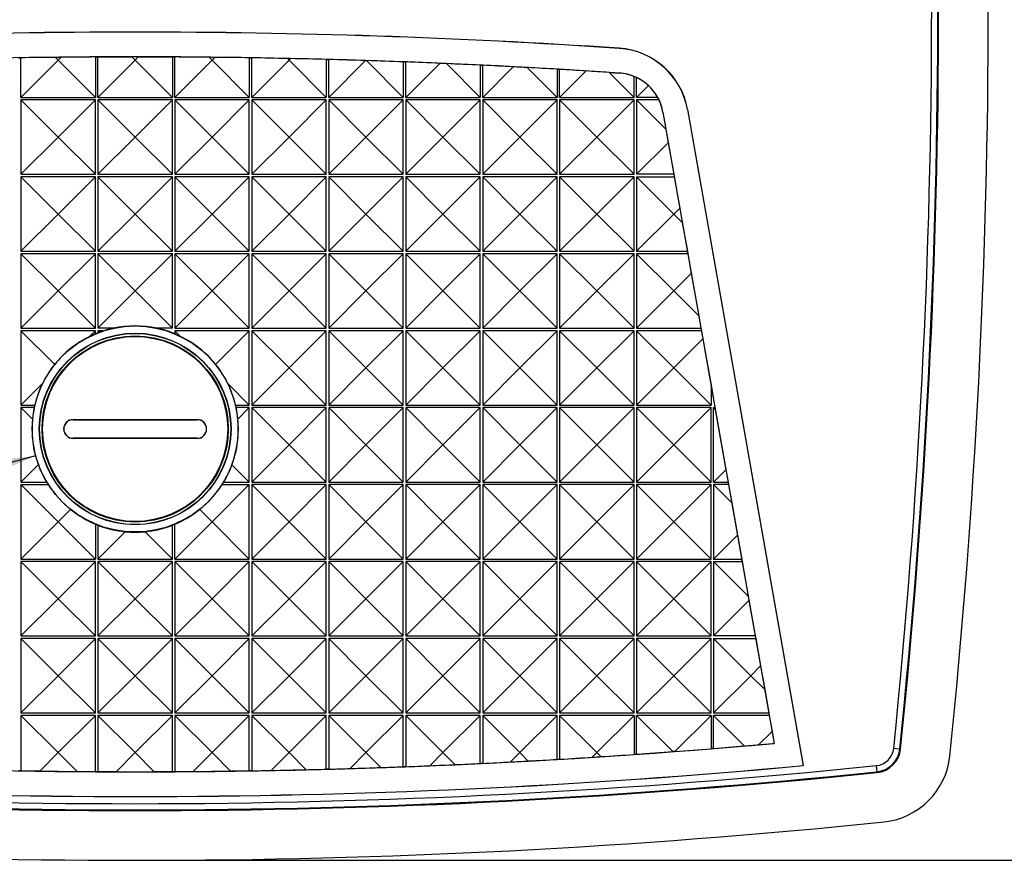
# Model space of a CAD drawing. Header units: millimetres. Extents: x 0 to 419, y 0 to 324.
# Tile 4 of 13: x 87 to 126, y 77 to 111. Entities that reach past the tile are written whole.
import ezdxf

# ---------------------------------------------------------------- set-up
doc = ezdxf.new("R2010")
doc.units = ezdxf.units.MM
doc.header["$LTSCALE"] = 1.5
doc.layers.add('DIMENSIONS', color=140, linetype='Continuous', lineweight=25)
doc.styles.add('SLDTEXTSTYLE0', font='TXT', dxfattribs={"width": 0.7})
doc.dimstyles.new('SLDDIMSTYLE0', dxfattribs={"dimtxt": 3.237012, "dimasz": 4.953, "dimexe": 0, "dimexo": 0.0625, "dimgap": 0.809253, "dimtad": 0, "dimtih": 1, "dimtoh": 1, "dimrnd": 1e-09, "dimzin": 12, "dimdsep": 46, "dimtxsty": 'SLDTEXTSTYLE0', "dimsah": 1, "dimcen": 0.09, "dimadec": 0, "dimazin": 3, "dimtfac": 1, "dimtofl": 0, "dimtmove": 0, "dimatfit": 3, "dimfxl": 0, "dimfrac": 2, "dimtolj": 1, "dimtzin": 12, "dimarcsym": 0})
doc.dimstyles.new('SLDDIMSTYLE1', dxfattribs={"dimtxt": 3.237012, "dimasz": 4.953, "dimexe": 0, "dimexo": 0.0625, "dimgap": 0.809253, "dimtad": 0, "dimtih": 1, "dimtoh": 1, "dimrnd": 1e-09, "dimzin": 12, "dimdsep": 46, "dimtxsty": 'SLDTEXTSTYLE0', "dimsah": 1, "dimcen": 0, "dimadec": 0, "dimazin": 3, "dimtfac": 1, "dimtofl": 0, "dimtmove": 0, "dimatfit": 3, "dimfxl": 0, "dimfrac": 2, "dimtolj": 1, "dimtzin": 12, "dimarcsym": 0})

# ---------------------------------------------------------------- blocks, each defined once
blk = doc.blocks.new('_D')
at = {"layer": 'DIMENSIONS'}
for p, q in [((93.325, 145.882), (145.551, 145.882)), ((140.789, 145.882), (140.789, 117.382)), ((135.979, 111.513), (134.892, 111.513)), ((134.892, 111.513), (134.892, 106.368)), ((145.598, 111.513), (146.685, 111.513)), ((146.685, 111.513), (146.685, 106.368)), ((134.892, 106.368), (135.979, 106.368)), ((146.685, 106.368), (145.598, 106.368)), ((140.789, 77.144), (140.789, 105.643)), ((93.325, 77.144), (145.551, 77.144))]:
    blk.add_line(p, q, dxfattribs=at)
for points in [[(140.789, 145.882), (140.027, 140.929), (141.551, 140.929)], [(140.789, 77.144), (141.551, 82.097), (140.027, 82.097)]]:
    blk.add_solid(points, dxfattribs=at)
at = {"layer": 'DIMENSIONS', "char_height": 3.175, "attachment_point": 1, "style": 'SLDTEXTSTYLE0'}
for s, insert in [('68.7', (135.979, 116.33)), ('2.71', (135.979, 110.461))]:
    blk.add_mtext(s, dxfattribs=dict(at, insert=insert))
blk = doc.blocks.new('_D_2')
at = {"layer": 'DIMENSIONS'}
for p, q in [((87.411, 93.44), (56.174, 85.07)), ((40.768, 85.07), (39.681, 85.07)), ((39.681, 85.07), (39.681, 79.926)), ((50.387, 85.07), (51.474, 85.07)), ((51.474, 85.07), (51.474, 79.926)), ((56.174, 85.07), (52.561, 85.07)), ((39.681, 79.926), (40.768, 79.926)), ((51.474, 79.926), (50.387, 79.926))]:
    blk.add_line(p, q, dxfattribs=at)
blk.add_solid([(87.411, 93.44), (82.429, 92.894), (82.824, 91.422)], dxfattribs=at)
at = {"layer": 'DIMENSIONS', "char_height": 3.175, "attachment_point": 1, "style": 'SLDTEXTSTYLE0'}
for s, insert in [('%%c', (39.671, 89.888)), ('8.3', (44.558, 89.888)), ('0.33', (40.768, 84.018))]:
    blk.add_mtext(s, dxfattribs=dict(at, insert=insert))

msp = doc.modelspace()

# ---------------------------------------------------------------- linework, layer by layer
for p, q in [((86.819, 107.883), (86.819, 109.478)), ((88.207, 109.494), (88.319, 109.383)), ((88.319, 109.383), (88.433, 109.497)), ((89.819, 109.51), (89.819, 107.883)), ((89.919, 109.511), (91.29, 109.512)), ((89.919, 107.883), (89.919, 109.511)), ((91.29, 109.512), (91.419, 109.383)), ((91.419, 109.383), (91.548, 109.512)), ((91.548, 109.512), (92.919, 109.511)), ((92.919, 109.511), (92.919, 107.883)), ((93.019, 107.883), (93.019, 109.51)), ((94.405, 109.497), (94.519, 109.383)), ((94.519, 109.383), (94.63, 109.494)), ((96.019, 109.478), (96.019, 107.883)), ((96.119, 107.883), (96.119, 109.477)), ((110.92, 109.857), (110.92, 109.861)), ((86.819, 107.883), (88.319, 109.383)), ((88.319, 109.383), (89.819, 107.883)), ((89.919, 107.883), (91.419, 109.383)), ((91.419, 109.383), (92.919, 107.883)), ((93.019, 107.883), (94.519, 109.383)), ((94.519, 109.383), (96.019, 107.883)), ((96.119, 107.883), (97.619, 109.383)), ((97.554, 109.447), (97.619, 109.383)), ((97.619, 109.383), (97.68, 109.445)), ((97.619, 109.383), (99.119, 107.883)), ((99.119, 109.413), (99.119, 107.883)), ((99.219, 107.883), (99.219, 109.41)), ((99.219, 107.883), (100.7, 109.364)), ((100.7, 109.364), (100.739, 109.363)), ((100.739, 109.363), (102.219, 107.883)), ((102.219, 109.314), (102.219, 107.883)), ((102.319, 107.883), (102.319, 109.31)), ((102.319, 107.883), (103.689, 109.253)), ((103.96, 109.242), (105.319, 107.883)), ((105.319, 109.182), (105.319, 107.883)), ((105.419, 107.883), (105.419, 109.178)), ((105.419, 107.883), (106.649, 109.114)), ((107.218, 109.083), (108.419, 107.883)), ((108.419, 109.018), (108.419, 107.883)), ((108.519, 107.883), (108.519, 109.012)), ((108.519, 107.883), (109.581, 108.945)), ((110.516, 108.886), (110.932, 108.859)), ((111.519, 107.883), (110.516, 108.886)), ((110.932, 108.861), (110.932, 108.859)), ((111.519, 107.883), (111.519, 108.725)), ((111.619, 107.883), (111.619, 108.681)), ((111.619, 107.883), (112.094, 108.359)), ((86.819, 107.883), (89.819, 107.883)), ((88.319, 106.283), (86.819, 107.783)), ((86.819, 107.783), (86.819, 104.783)), ((89.819, 107.783), (86.819, 107.783)), ((89.819, 107.783), (88.319, 106.283)), ((89.819, 104.783), (89.819, 107.783)), ((89.919, 107.883), (92.919, 107.883)), ((91.419, 106.283), (89.919, 107.783)), ((89.919, 107.783), (89.919, 104.783)), ((92.919, 107.783), (89.919, 107.783)), ((92.919, 107.783), (91.419, 106.283)), ((92.919, 104.783), (92.919, 107.783)), ((93.019, 107.883), (96.019, 107.883)), ((94.519, 106.283), (93.019, 107.783)), ((93.019, 107.783), (93.019, 104.783)), ((96.019, 107.783), (93.019, 107.783)), ((96.019, 107.783), (94.519, 106.283)), ((96.019, 104.783), (96.019, 107.783)), ((96.119, 107.883), (99.119, 107.883)), ((97.619, 106.283), (96.119, 107.783)), ((96.119, 107.783), (96.119, 104.783)), ((99.119, 107.783), (96.119, 107.783)), ((99.119, 107.783), (97.619, 106.283)), ((99.119, 104.783), (99.119, 107.783)), ((99.219, 107.883), (102.219, 107.883)), ((100.719, 106.283), (99.219, 107.783)), ((99.219, 107.783), (99.219, 104.783)), ((102.219, 107.783), (99.219, 107.783)), ((102.219, 107.783), (100.719, 106.283)), ((102.219, 104.783), (102.219, 107.783)), ((102.319, 107.883), (105.319, 107.883)), ((103.819, 106.283), (102.319, 107.783)), ((102.319, 107.783), (102.319, 104.783)), ((105.319, 107.783), (102.319, 107.783)), ((105.319, 107.783), (103.819, 106.283)), ((105.319, 104.783), (105.319, 107.783)), ((105.419, 107.883), (108.419, 107.883)), ((106.919, 106.283), (105.419, 107.783)), ((105.419, 107.783), (105.419, 104.783)), ((108.419, 107.783), (105.419, 107.783)), ((108.419, 107.783), (106.919, 106.283)), ((108.419, 104.783), (108.419, 107.783)), ((108.519, 107.883), (111.519, 107.883)), ((110.019, 106.283), (108.519, 107.783)), ((108.519, 107.783), (108.519, 104.783)), ((111.519, 107.783), (108.519, 107.783)), ((111.519, 107.783), (110.019, 106.283)), ((111.519, 104.783), (111.519, 107.783)), ((112.469, 107.883), (111.619, 107.883)), ((111.619, 107.783), (111.619, 104.783)), ((112.797, 106.605), (111.619, 107.783)), ((112.52, 107.783), (111.619, 107.783)), ((112.679, 107.293), (112.677, 107.292)), ((112.677, 107.292), (112.797, 106.605)), ((112.679, 107.293), (117.165, 81.852)), ((113.674, 107.389), (113.671, 107.388)), ((113.671, 107.388), (118.331, 80.96)), ((113.674, 107.389), (118.335, 80.957)), ((112.797, 106.605), (112.893, 106.057)), ((86.819, 104.783), (88.319, 106.283)), ((89.819, 104.783), (88.319, 106.283)), ((89.919, 104.783), (91.419, 106.283)), ((92.919, 104.783), (91.419, 106.283)), ((93.019, 104.783), (94.519, 106.283)), ((96.019, 104.783), (94.519, 106.283)), ((96.119, 104.783), (97.619, 106.283)), ((99.119, 104.783), (97.619, 106.283)), ((99.219, 104.783), (100.719, 106.283)), ((102.219, 104.783), (100.719, 106.283)), ((102.319, 104.783), (103.819, 106.283)), ((105.319, 104.783), (103.819, 106.283)), ((105.419, 104.783), (106.919, 106.283)), ((108.419, 104.783), (106.919, 106.283)), ((108.519, 104.783), (110.019, 106.283)), ((111.519, 104.783), (110.019, 106.283)), ((112.893, 106.057), (111.619, 104.783)), ((112.893, 106.057), (113.12, 104.783)), ((86.819, 104.783), (89.819, 104.783)), ((89.919, 104.783), (92.919, 104.783)), ((93.019, 104.783), (96.019, 104.783)), ((96.119, 104.783), (99.119, 104.783)), ((99.219, 104.783), (102.219, 104.783)), ((102.319, 104.783), (105.319, 104.783)), ((105.419, 104.783), (108.419, 104.783)), ((108.519, 104.783), (111.519, 104.783)), ((113.12, 104.783), (111.619, 104.783)), ((113.12, 104.783), (113.138, 104.683)), ((88.319, 103.183), (86.819, 104.683)), ((86.819, 104.683), (86.819, 101.683)), ((89.819, 104.683), (86.819, 104.683)), ((89.819, 104.683), (88.319, 103.183)), ((89.819, 101.683), (89.819, 104.683)), ((91.419, 103.183), (89.919, 104.683)), ((89.919, 104.683), (89.919, 101.683)), ((92.919, 104.683), (89.919, 104.683)), ((92.919, 104.683), (91.419, 103.183)), ((92.919, 101.683), (92.919, 104.683)), ((94.519, 103.183), (93.019, 104.683)), ((93.019, 104.683), (93.019, 101.683)), ((96.019, 104.683), (93.019, 104.683)), ((96.019, 104.683), (94.519, 103.183)), ((96.019, 101.683), (96.019, 104.683)), ((97.619, 103.183), (96.119, 104.683)), ((96.119, 104.683), (96.119, 101.683)), ((99.119, 104.683), (96.119, 104.683)), ((99.119, 104.683), (97.619, 103.183)), ((99.119, 101.683), (99.119, 104.683)), ((100.719, 103.183), (99.219, 104.683)), ((99.219, 104.683), (99.219, 101.683)), ((102.219, 104.683), (99.219, 104.683)), ((102.219, 104.683), (100.719, 103.183)), ((102.219, 101.683), (102.219, 104.683)), ((103.819, 103.183), (102.319, 104.683)), ((102.319, 104.683), (102.319, 101.683)), ((105.319, 104.683), (102.319, 104.683)), ((105.319, 104.683), (103.819, 103.183)), ((105.319, 101.683), (105.319, 104.683)), ((106.919, 103.183), (105.419, 104.683)), ((105.419, 104.683), (105.419, 101.683)), ((108.419, 104.683), (105.419, 104.683)), ((108.419, 104.683), (106.919, 103.183)), ((108.419, 101.683), (108.419, 104.683)), ((110.019, 103.183), (108.519, 104.683)), ((108.519, 104.683), (108.519, 101.683)), ((111.519, 104.683), (108.519, 104.683)), ((111.519, 104.683), (110.019, 103.183)), ((111.519, 101.683), (111.519, 104.683)), ((111.619, 104.683), (113.119, 103.183)), ((111.619, 104.683), (113.138, 104.683)), ((111.619, 104.683), (111.619, 101.683)), ((113.138, 104.683), (113.358, 103.422)), ((86.819, 101.683), (88.319, 103.183)), ((89.819, 101.683), (88.319, 103.183)), ((89.919, 101.683), (91.419, 103.183)), ((92.919, 101.683), (91.419, 103.183)), ((93.019, 101.683), (94.519, 103.183)), ((96.019, 101.683), (94.519, 103.183)), ((96.119, 101.683), (97.619, 103.183)), ((99.119, 101.683), (97.619, 103.183)), ((99.219, 101.683), (100.719, 103.183)), ((102.219, 101.683), (100.719, 103.183)), ((102.319, 101.683), (103.819, 103.183)), ((105.319, 101.683), (103.819, 103.183)), ((105.419, 101.683), (106.919, 103.183)), ((108.419, 101.683), (106.919, 103.183)), ((108.519, 101.683), (110.019, 103.183)), ((111.519, 101.683), (110.019, 103.183)), ((111.619, 101.683), (113.119, 103.183)), ((113.358, 103.422), (113.119, 103.183)), ((113.119, 103.183), (113.46, 102.842)), ((113.358, 103.422), (113.46, 102.842)), ((113.46, 102.842), (113.667, 101.683)), ((86.819, 101.683), (89.819, 101.683)), ((88.319, 100.083), (86.819, 101.583)), ((86.819, 101.583), (86.819, 98.583)), ((89.819, 101.583), (86.819, 101.583)), ((89.819, 101.583), (88.319, 100.083)), ((89.819, 98.583), (89.819, 101.583)), ((89.919, 101.683), (92.919, 101.683)), ((89.919, 101.583), (91.419, 100.083)), ((89.919, 101.583), (89.919, 98.583)), ((92.919, 101.583), (89.919, 101.583)), ((92.919, 101.583), (91.419, 100.083)), ((92.919, 98.583), (92.919, 101.583)), ((93.019, 101.683), (96.019, 101.683)), ((94.519, 100.083), (93.019, 101.583)), ((93.019, 101.583), (93.019, 98.583)), ((96.019, 101.583), (93.019, 101.583)), ((96.019, 101.583), (94.519, 100.083)), ((96.019, 98.583), (96.019, 101.583)), ((96.119, 101.683), (99.119, 101.683)), ((97.619, 100.083), (96.119, 101.583)), ((96.119, 101.583), (96.119, 98.583)), ((99.119, 101.583), (96.119, 101.583)), ((99.119, 101.583), (97.619, 100.083)), ((99.119, 98.583), (99.119, 101.583)), ((99.219, 101.683), (102.219, 101.683)), ((100.719, 100.083), (99.219, 101.583)), ((99.219, 101.583), (99.219, 98.583)), ((102.219, 101.583), (99.219, 101.583)), ((102.219, 101.583), (100.719, 100.083)), ((102.219, 98.583), (102.219, 101.583)), ((102.319, 101.683), (105.319, 101.683)), ((103.819, 100.083), (102.319, 101.583)), ((102.319, 101.583), (102.319, 98.583)), ((105.319, 101.583), (102.319, 101.583)), ((105.319, 101.583), (103.819, 100.083)), ((105.319, 98.583), (105.319, 101.583)), ((105.419, 101.683), (108.419, 101.683)), ((106.919, 100.083), (105.419, 101.583)), ((105.419, 101.583), (105.419, 98.583)), ((108.419, 101.583), (105.419, 101.583)), ((108.419, 101.583), (106.919, 100.083)), ((108.419, 98.583), (108.419, 101.583)), ((108.519, 101.683), (111.519, 101.683)), ((110.019, 100.083), (108.519, 101.583)), ((108.519, 101.583), (108.519, 98.583)), ((111.519, 101.583), (108.519, 101.583)), ((111.519, 101.583), (110.019, 100.083)), ((111.519, 98.583), (111.519, 101.583)), ((111.619, 101.683), (113.667, 101.683)), ((111.619, 101.583), (113.119, 100.083)), ((113.684, 101.583), (111.619, 101.583)), ((111.619, 101.583), (111.619, 98.583)), ((113.667, 101.683), (113.684, 101.583)), ((113.684, 101.583), (113.823, 100.787)), ((113.823, 100.787), (113.119, 100.083)), ((113.823, 100.787), (114.125, 99.076)), ((86.819, 98.583), (88.319, 100.083)), ((89.819, 98.583), (88.319, 100.083)), ((91.419, 100.083), (89.919, 98.583)), ((92.919, 98.583), (91.419, 100.083)), ((93.019, 98.583), (94.519, 100.083)), ((96.019, 98.583), (94.519, 100.083)), ((96.119, 98.583), (97.619, 100.083)), ((99.119, 98.583), (97.619, 100.083)), ((99.219, 98.583), (100.719, 100.083)), ((102.219, 98.583), (100.719, 100.083)), ((102.319, 98.583), (103.819, 100.083)), ((105.319, 98.583), (103.819, 100.083)), ((105.419, 98.583), (106.919, 100.083)), ((108.419, 98.583), (106.919, 100.083)), ((108.519, 98.583), (110.019, 100.083)), ((111.519, 98.583), (110.019, 100.083)), ((111.619, 98.583), (113.119, 100.083)), ((113.119, 100.083), (114.125, 99.076)), ((114.125, 99.076), (114.213, 98.583)), ((86.819, 98.583), (89.819, 98.583)), ((86.819, 98.483), (86.819, 95.483)), ((86.819, 98.483), (88.178, 97.124)), ((89.819, 98.483), (86.819, 98.483)), ((89.819, 98.483), (89.586, 98.25)), ((89.819, 98.355), (89.819, 98.483)), ((90.545, 98.583), (89.919, 98.583)), ((89.919, 98.483), (89.982, 98.42)), ((90.168, 98.483), (89.919, 98.483)), ((89.919, 98.483), (89.919, 98.395)), ((92.919, 98.583), (92.295, 98.583)), ((93.019, 98.583), (96.019, 98.583)), ((93.019, 98.483), (93.25, 98.252)), ((96.019, 98.483), (93.019, 98.483)), ((93.019, 98.483), (93.019, 98.356)), ((96.019, 98.483), (94.661, 97.125)), ((96.019, 95.483), (96.019, 98.483)), ((96.119, 98.583), (99.119, 98.583)), ((97.619, 96.983), (96.119, 98.483)), ((96.119, 98.483), (96.119, 95.483)), ((99.119, 98.483), (96.119, 98.483)), ((99.119, 98.483), (97.619, 96.983)), ((99.119, 95.483), (99.119, 98.483)), ((99.219, 98.583), (102.219, 98.583)), ((100.719, 96.983), (99.219, 98.483)), ((99.219, 98.483), (99.219, 95.483)), ((102.219, 98.483), (99.219, 98.483)), ((102.219, 98.483), (100.719, 96.983)), ((102.219, 95.483), (102.219, 98.483)), ((102.319, 98.583), (105.319, 98.583)), ((103.819, 96.983), (102.319, 98.483)), ((102.319, 98.483), (102.319, 95.483)), ((105.319, 98.483), (102.319, 98.483)), ((105.319, 98.483), (103.819, 96.983)), ((105.319, 95.483), (105.319, 98.483)), ((105.419, 98.583), (108.419, 98.583)), ((106.919, 96.983), (105.419, 98.483)), ((105.419, 98.483), (105.419, 95.483)), ((108.419, 98.483), (105.419, 98.483)), ((108.419, 98.483), (106.919, 96.983)), ((108.419, 95.483), (108.419, 98.483)), ((108.519, 98.583), (111.519, 98.583)), ((110.019, 96.983), (108.519, 98.483)), ((108.519, 98.483), (108.519, 95.483)), ((111.519, 98.483), (108.519, 98.483)), ((111.519, 98.483), (110.019, 96.983)), ((111.519, 95.483), (111.519, 98.483)), ((111.619, 98.583), (114.213, 98.583)), ((111.619, 98.483), (113.119, 96.983)), ((111.619, 98.483), (111.619, 95.483)), ((114.231, 98.483), (111.619, 98.483)), ((114.213, 98.583), (114.231, 98.483)), ((114.231, 98.483), (114.288, 98.153)), ((114.288, 98.153), (113.119, 96.983)), ((114.288, 98.153), (114.619, 96.283)), ((96.119, 95.483), (97.619, 96.983)), ((99.119, 95.483), (97.619, 96.983)), ((99.219, 95.483), (100.719, 96.983)), ((102.219, 95.483), (100.719, 96.983)), ((102.319, 95.483), (103.819, 96.983)), ((105.319, 95.483), (103.819, 96.983)), ((105.419, 95.483), (106.919, 96.983)), ((108.419, 95.483), (106.919, 96.983)), ((108.519, 95.483), (110.019, 96.983)), ((111.519, 95.483), (110.019, 96.983)), ((111.619, 95.483), (113.119, 96.983)), ((114.619, 95.483), (113.119, 96.983)), ((86.819, 95.483), (87.69, 96.354)), ((96.019, 95.483), (95.152, 96.349)), ((114.619, 96.283), (114.619, 95.483)), ((114.619, 96.283), (114.777, 95.383)), ((86.819, 95.483), (87.378, 95.483)), ((86.819, 95.383), (86.819, 92.383)), ((86.819, 95.383), (87.284, 94.918)), ((87.356, 95.383), (86.819, 95.383)), ((95.462, 95.483), (96.019, 95.483)), ((96.019, 95.383), (95.484, 95.383)), ((96.019, 95.383), (95.556, 94.92)), ((96.019, 92.383), (96.019, 95.383)), ((96.119, 95.483), (99.119, 95.483)), ((97.619, 93.883), (96.119, 95.383)), ((96.119, 95.383), (96.119, 92.383)), ((99.119, 95.383), (96.119, 95.383)), ((99.119, 95.383), (97.619, 93.883)), ((99.119, 92.383), (99.119, 95.383)), ((99.219, 95.483), (102.219, 95.483)), ((100.719, 93.883), (99.219, 95.383)), ((99.219, 95.383), (99.219, 92.383)), ((102.219, 95.383), (99.219, 95.383)), ((102.219, 95.383), (100.719, 93.883)), ((102.219, 92.383), (102.219, 95.383)), ((102.319, 95.483), (105.319, 95.483)), ((103.819, 93.883), (102.319, 95.383)), ((102.319, 95.383), (102.319, 92.383)), ((105.319, 95.383), (102.319, 95.383)), ((105.319, 95.383), (103.819, 93.883)), ((105.319, 92.383), (105.319, 95.383)), ((105.419, 95.483), (108.419, 95.483)), ((106.919, 93.883), (105.419, 95.383)), ((105.419, 95.383), (105.419, 92.383)), ((108.419, 95.383), (105.419, 95.383)), ((108.419, 95.383), (106.919, 93.883)), ((108.419, 92.383), (108.419, 95.383)), ((108.519, 95.483), (111.519, 95.483)), ((110.019, 93.883), (108.519, 95.383)), ((108.519, 95.383), (108.519, 92.383)), ((111.519, 95.383), (108.519, 95.383)), ((111.519, 95.383), (110.019, 93.883)), ((111.519, 92.383), (111.519, 95.383)), ((111.619, 95.483), (114.619, 95.483)), ((113.119, 93.883), (111.619, 95.383)), ((111.619, 95.383), (111.619, 92.383)), ((114.619, 95.383), (111.619, 95.383)), ((114.619, 95.383), (113.119, 93.883)), ((114.619, 92.383), (114.619, 95.383)), ((114.719, 92.383), (114.719, 95.383)), ((114.719, 95.383), (114.79, 95.312)), ((114.719, 95.383), (114.777, 95.383)), ((114.777, 95.383), (114.79, 95.312)), ((114.79, 95.312), (115.218, 92.882)), ((88.92, 94.902), (93.92, 94.902)), ((88.92, 94.902), (88.92, 94.897)), ((88.92, 94.897), (93.92, 94.897)), ((93.92, 94.897), (93.92, 94.902)), ((88.92, 94.147), (88.92, 94.142)), ((93.92, 94.147), (88.92, 94.147)), ((93.92, 94.142), (88.92, 94.142)), ((93.92, 94.142), (93.92, 94.147)), ((96.119, 92.383), (97.619, 93.883)), ((99.119, 92.383), (97.619, 93.883)), ((99.219, 92.383), (100.719, 93.883)), ((102.219, 92.383), (100.719, 93.883)), ((102.319, 92.383), (103.819, 93.883)), ((105.319, 92.383), (103.819, 93.883)), ((105.419, 92.383), (106.919, 93.883)), ((108.419, 92.383), (106.919, 93.883)), ((108.519, 92.383), (110.019, 93.883)), ((111.519, 92.383), (110.019, 93.883)), ((111.619, 92.383), (113.119, 93.883)), ((114.619, 92.383), (113.119, 93.883)), ((86.819, 92.383), (87.521, 93.085)), ((96.019, 92.383), (95.319, 93.083)), ((114.719, 92.383), (115.218, 92.882)), ((115.218, 92.882), (115.306, 92.383)), ((86.819, 92.383), (87.858, 92.383)), ((86.819, 92.283), (88.319, 90.783)), ((86.819, 92.283), (86.819, 89.283)), ((86.819, 92.283), (87.92, 92.283)), ((94.519, 90.783), (96.019, 92.283)), ((94.919, 92.283), (96.019, 92.283)), ((94.981, 92.383), (96.019, 92.383)), ((96.019, 89.283), (96.019, 92.283)), ((96.119, 92.383), (99.119, 92.383)), ((97.619, 90.783), (96.119, 92.283)), ((96.119, 92.283), (96.119, 89.283)), ((99.119, 92.283), (96.119, 92.283)), ((99.119, 92.283), (97.619, 90.783)), ((99.119, 89.283), (99.119, 92.283)), ((99.219, 92.383), (102.219, 92.383)), ((100.719, 90.783), (99.219, 92.283)), ((99.219, 92.283), (99.219, 89.283)), ((102.219, 92.283), (99.219, 92.283)), ((102.219, 92.283), (100.719, 90.783)), ((102.219, 89.283), (102.219, 92.283)), ((102.319, 92.383), (105.319, 92.383)), ((103.819, 90.783), (102.319, 92.283)), ((102.319, 92.283), (102.319, 89.283)), ((105.319, 92.283), (102.319, 92.283)), ((105.319, 92.283), (103.819, 90.783)), ((105.319, 89.283), (105.319, 92.283)), ((105.419, 92.383), (108.419, 92.383)), ((106.919, 90.783), (105.419, 92.283)), ((105.419, 92.283), (105.419, 89.283)), ((108.419, 92.283), (105.419, 92.283)), ((108.419, 92.283), (106.919, 90.783)), ((108.419, 89.283), (108.419, 92.283)), ((108.519, 92.383), (111.519, 92.383)), ((110.019, 90.783), (108.519, 92.283)), ((108.519, 92.283), (108.519, 89.283)), ((111.519, 92.283), (108.519, 92.283)), ((111.519, 92.283), (110.019, 90.783)), ((111.519, 89.283), (111.519, 92.283)), ((111.619, 92.383), (114.619, 92.383)), ((113.119, 90.783), (111.619, 92.283)), ((111.619, 92.283), (111.619, 89.283)), ((114.619, 92.283), (111.619, 92.283)), ((114.619, 92.283), (113.119, 90.783)), ((114.619, 89.283), (114.619, 92.283)), ((114.719, 92.383), (115.306, 92.383)), ((114.719, 92.283), (114.719, 89.283)), ((114.719, 92.283), (115.452, 91.55)), ((115.324, 92.283), (114.719, 92.283)), ((115.306, 92.383), (115.324, 92.283)), ((115.324, 92.283), (115.452, 91.55)), ((88.319, 90.783), (88.817, 91.281)), ((94.519, 90.783), (94.021, 91.28)), ((115.452, 91.55), (115.682, 90.246)), ((86.819, 89.283), (88.319, 90.783)), ((88.319, 90.783), (89.819, 89.283)), ((89.819, 90.688), (89.819, 89.283)), ((89.919, 90.648), (89.919, 89.283)), ((92.919, 89.283), (92.919, 90.647)), ((93.019, 89.283), (94.519, 90.783)), ((93.019, 89.283), (93.019, 90.687)), ((96.019, 89.283), (94.519, 90.783)), ((96.119, 89.283), (97.619, 90.783)), ((99.119, 89.283), (97.619, 90.783)), ((99.219, 89.283), (100.719, 90.783)), ((102.219, 89.283), (100.719, 90.783)), ((102.319, 89.283), (103.819, 90.783)), ((105.319, 89.283), (103.819, 90.783)), ((105.419, 89.283), (106.919, 90.783)), ((108.419, 89.283), (106.919, 90.783)), ((108.519, 89.283), (110.019, 90.783)), ((111.519, 89.283), (110.019, 90.783)), ((111.619, 89.283), (113.119, 90.783)), ((114.619, 89.283), (113.119, 90.783)), ((89.919, 89.283), (91.021, 90.385)), ((92.919, 89.283), (91.817, 90.385)), ((115.682, 90.246), (114.719, 89.283)), ((115.682, 90.246), (115.853, 89.283)), ((86.819, 89.283), (89.819, 89.283)), ((89.919, 89.283), (92.919, 89.283)), ((93.019, 89.283), (96.019, 89.283)), ((96.119, 89.283), (99.119, 89.283)), ((99.219, 89.283), (102.219, 89.283)), ((102.319, 89.283), (105.319, 89.283)), ((105.419, 89.283), (108.419, 89.283)), ((108.519, 89.283), (111.519, 89.283)), ((111.619, 89.283), (114.619, 89.283)), ((114.719, 89.283), (115.853, 89.283)), ((115.853, 89.283), (115.871, 89.183)), ((88.319, 87.683), (86.819, 89.183)), ((86.819, 89.183), (86.819, 86.183)), ((89.819, 89.183), (86.819, 89.183)), ((89.819, 89.183), (88.319, 87.683)), ((89.819, 86.183), (89.819, 89.183)), ((91.419, 87.683), (89.919, 89.183)), ((89.919, 89.183), (89.919, 86.183)), ((92.919, 89.183), (89.919, 89.183)), ((92.919, 89.183), (91.419, 87.683)), ((92.919, 86.183), (92.919, 89.183)), ((94.519, 87.683), (93.019, 89.183)), ((93.019, 89.183), (93.019, 86.183)), ((96.019, 89.183), (93.019, 89.183)), ((96.019, 89.183), (94.519, 87.683)), ((96.019, 86.183), (96.019, 89.183)), ((97.619, 87.683), (96.119, 89.183)), ((96.119, 89.183), (96.119, 86.183)), ((99.119, 89.183), (96.119, 89.183)), ((99.119, 89.183), (97.619, 87.683)), ((99.119, 86.183), (99.119, 89.183)), ((100.719, 87.683), (99.219, 89.183)), ((99.219, 89.183), (99.219, 86.183)), ((102.219, 89.183), (99.219, 89.183)), ((102.219, 89.183), (100.719, 87.683)), ((102.219, 86.183), (102.219, 89.183)), ((103.819, 87.683), (102.319, 89.183)), ((102.319, 89.183), (102.319, 86.183)), ((105.319, 89.183), (102.319, 89.183)), ((105.319, 89.183), (103.819, 87.683)), ((105.319, 86.183), (105.319, 89.183)), ((106.919, 87.683), (105.419, 89.183)), ((105.419, 89.183), (105.419, 86.183)), ((108.419, 89.183), (105.419, 89.183)), ((108.419, 89.183), (106.919, 87.683)), ((108.419, 86.183), (108.419, 89.183)), ((110.019, 87.683), (108.519, 89.183)), ((108.519, 89.183), (108.519, 86.183)), ((111.519, 89.183), (108.519, 89.183)), ((111.519, 89.183), (110.019, 87.683)), ((111.519, 86.183), (111.519, 89.183)), ((113.119, 87.683), (111.619, 89.183)), ((111.619, 89.183), (111.619, 86.183)), ((114.619, 89.183), (111.619, 89.183)), ((114.619, 89.183), (113.119, 87.683)), ((114.619, 86.183), (114.619, 89.183)), ((114.719, 89.183), (114.719, 86.183)), ((114.719, 89.183), (116.114, 87.788)), ((114.719, 89.183), (115.871, 89.183)), ((115.871, 89.183), (116.114, 87.788)), ((86.819, 86.183), (88.319, 87.683)), ((89.819, 86.183), (88.319, 87.683)), ((89.919, 86.183), (91.419, 87.683)), ((92.919, 86.183), (91.419, 87.683)), ((93.019, 86.183), (94.519, 87.683)), ((96.019, 86.183), (94.519, 87.683)), ((96.119, 86.183), (97.619, 87.683)), ((99.119, 86.183), (97.619, 87.683)), ((99.219, 86.183), (100.719, 87.683)), ((102.219, 86.183), (100.719, 87.683)), ((102.319, 86.183), (103.819, 87.683)), ((105.319, 86.183), (103.819, 87.683)), ((105.419, 86.183), (106.919, 87.683)), ((108.419, 86.183), (106.919, 87.683)), ((108.519, 86.183), (110.019, 87.683)), ((111.519, 86.183), (110.019, 87.683)), ((111.619, 86.183), (113.119, 87.683)), ((114.619, 86.183), (113.119, 87.683)), ((116.114, 87.788), (116.146, 87.61)), ((116.146, 87.61), (114.719, 86.183)), ((116.146, 87.61), (116.4, 86.183)), ((86.819, 86.183), (89.819, 86.183)), ((88.319, 84.583), (86.819, 86.083)), ((86.819, 86.083), (86.819, 83.083)), ((89.819, 86.083), (86.819, 86.083)), ((89.819, 86.083), (88.319, 84.583)), ((89.819, 83.083), (89.819, 86.083)), ((89.919, 86.183), (92.919, 86.183)), ((91.419, 84.583), (89.919, 86.083)), ((89.919, 86.083), (89.919, 83.083)), ((92.919, 86.083), (89.919, 86.083)), ((92.919, 86.083), (91.419, 84.583)), ((92.919, 83.083), (92.919, 86.083)), ((93.019, 86.183), (96.019, 86.183)), ((94.519, 84.583), (93.019, 86.083)), ((93.019, 86.083), (93.019, 83.083)), ((96.019, 86.083), (93.019, 86.083)), ((96.019, 86.083), (94.519, 84.583)), ((96.019, 83.083), (96.019, 86.083)), ((96.119, 86.183), (99.119, 86.183)), ((97.619, 84.583), (96.119, 86.083)), ((96.119, 86.083), (96.119, 83.083)), ((99.119, 86.083), (96.119, 86.083)), ((99.119, 86.083), (97.619, 84.583)), ((99.119, 83.083), (99.119, 86.083)), ((99.219, 86.183), (102.219, 86.183)), ((100.719, 84.583), (99.219, 86.083)), ((99.219, 86.083), (99.219, 83.083)), ((102.219, 86.083), (99.219, 86.083)), ((102.219, 86.083), (100.719, 84.583)), ((102.219, 83.083), (102.219, 86.083)), ((102.319, 86.183), (105.319, 86.183)), ((103.819, 84.583), (102.319, 86.083)), ((102.319, 86.083), (102.319, 83.083)), ((105.319, 86.083), (102.319, 86.083)), ((105.319, 86.083), (103.819, 84.583)), ((105.319, 83.083), (105.319, 86.083)), ((105.419, 86.183), (108.419, 86.183)), ((106.919, 84.583), (105.419, 86.083)), ((105.419, 86.083), (105.419, 83.083)), ((108.419, 86.083), (105.419, 86.083)), ((108.419, 86.083), (106.919, 84.583)), ((108.419, 83.083), (108.419, 86.083)), ((108.519, 86.183), (111.519, 86.183)), ((110.019, 84.583), (108.519, 86.083)), ((108.519, 86.083), (108.519, 83.083)), ((111.519, 86.083), (108.519, 86.083)), ((111.519, 86.083), (110.019, 84.583)), ((111.519, 83.083), (111.519, 86.083)), ((111.619, 86.183), (114.619, 86.183)), ((113.119, 84.583), (111.619, 86.083)), ((111.619, 86.083), (111.619, 83.083)), ((114.619, 86.083), (111.619, 86.083)), ((114.619, 86.083), (113.119, 84.583)), ((114.619, 83.083), (114.619, 86.083)), ((116.4, 86.183), (114.719, 86.183)), ((114.719, 86.083), (116.219, 84.583)), ((114.719, 86.083), (116.417, 86.083)), ((114.719, 86.083), (114.719, 83.083)), ((116.4, 86.183), (116.417, 86.083)), ((116.417, 86.083), (116.611, 84.975)), ((116.611, 84.975), (116.219, 84.583)), ((116.611, 84.975), (116.779, 84.023)), ((86.819, 83.083), (88.319, 84.583)), ((89.819, 83.083), (88.319, 84.583)), ((89.919, 83.083), (91.419, 84.583)), ((92.919, 83.083), (91.419, 84.583)), ((93.019, 83.083), (94.519, 84.583)), ((96.019, 83.083), (94.519, 84.583)), ((96.119, 83.083), (97.619, 84.583)), ((99.119, 83.083), (97.619, 84.583)), ((99.219, 83.083), (100.719, 84.583)), ((102.219, 83.083), (100.719, 84.583)), ((102.319, 83.083), (103.819, 84.583)), ((105.319, 83.083), (103.819, 84.583)), ((105.419, 83.083), (106.919, 84.583)), ((108.419, 83.083), (106.919, 84.583)), ((108.519, 83.083), (110.019, 84.583)), ((111.519, 83.083), (110.019, 84.583)), ((111.619, 83.083), (113.119, 84.583)), ((114.619, 83.083), (113.119, 84.583)), ((114.719, 83.083), (116.219, 84.583)), ((116.219, 84.583), (116.779, 84.023)), ((116.779, 84.023), (116.946, 83.083)), ((86.819, 83.083), (89.819, 83.083)), ((86.819, 82.983), (86.819, 80.747)), ((86.819, 82.983), (88.319, 81.483)), ((89.819, 82.983), (86.819, 82.983)), ((89.819, 82.983), (88.319, 81.483)), ((89.819, 80.715), (89.819, 82.983)), ((89.919, 83.083), (92.919, 83.083)), ((89.919, 82.983), (89.919, 80.715)), ((89.919, 82.983), (91.419, 81.483)), ((92.919, 82.983), (89.919, 82.983)), ((92.919, 82.983), (91.419, 81.483)), ((92.919, 80.715), (92.919, 82.983)), ((93.019, 83.083), (96.019, 83.083)), ((93.019, 82.983), (93.019, 80.715)), ((93.019, 82.983), (94.519, 81.483)), ((96.019, 82.983), (93.019, 82.983)), ((96.019, 82.983), (94.519, 81.483)), ((96.019, 80.747), (96.019, 82.983)), ((96.119, 83.083), (99.119, 83.083)), ((96.119, 82.983), (96.119, 80.749)), ((96.119, 82.983), (97.619, 81.483)), ((99.119, 82.983), (96.119, 82.983)), ((99.119, 82.983), (97.619, 81.483)), ((99.119, 80.813), (99.119, 82.983)), ((99.219, 83.083), (102.219, 83.083)), ((99.219, 82.983), (99.219, 80.816)), ((99.219, 82.983), (100.719, 81.483)), ((102.219, 82.983), (99.219, 82.983)), ((102.219, 82.983), (100.719, 81.483)), ((102.219, 80.912), (102.219, 82.983)), ((102.319, 83.083), (105.319, 83.083)), ((102.319, 82.983), (102.319, 80.916)), ((102.319, 82.983), (103.819, 81.483)), ((105.319, 82.983), (102.319, 82.983)), ((105.319, 82.983), (103.819, 81.483)), ((105.319, 81.044), (105.319, 82.983)), ((105.419, 83.083), (108.419, 83.083)), ((105.419, 82.983), (105.419, 81.049)), ((105.419, 82.983), (106.919, 81.483)), ((108.419, 82.983), (105.419, 82.983)), ((108.419, 82.983), (106.919, 81.483)), ((108.419, 81.209), (108.419, 82.983)), ((108.519, 83.083), (111.519, 83.083)), ((108.519, 82.983), (108.519, 81.215)), ((108.519, 82.983), (110.019, 81.483)), ((111.519, 82.983), (108.519, 82.983)), ((111.519, 82.983), (110.019, 81.483)), ((111.519, 82.983), (111.519, 81.407)), ((111.619, 83.083), (114.619, 83.083)), ((111.619, 81.414), (111.619, 82.983)), ((113.08, 81.522), (111.619, 82.983)), ((114.619, 82.983), (111.619, 82.983)), ((114.619, 82.983), (113.164, 81.529)), ((114.619, 82.983), (114.619, 81.639)), ((114.719, 83.083), (116.946, 83.083)), ((114.719, 81.647), (114.719, 82.983)), ((115.951, 81.751), (114.719, 82.983)), ((116.964, 82.983), (114.719, 82.983)), ((116.946, 83.083), (116.964, 82.983)), ((116.964, 82.983), (117.076, 82.34)), ((117.076, 82.34), (116.537, 81.801)), ((117.076, 82.34), (117.162, 81.855)), ((117.165, 81.852), (117.162, 81.855)), ((88.319, 81.483), (87.574, 80.738)), ((89.08, 80.722), (88.319, 81.483)), ((91.419, 81.483), (90.649, 80.713)), ((92.188, 80.713), (91.419, 81.483)), ((94.519, 81.483), (93.758, 80.722)), ((95.264, 80.738), (94.519, 81.483)), ((97.619, 81.483), (96.9, 80.764)), ((98.308, 80.794), (97.619, 81.483)), ((100.719, 81.483), (100.077, 80.842)), ((101.32, 80.881), (100.719, 81.483)), ((103.819, 81.483), (103.291, 80.955)), ((104.303, 80.999), (103.819, 81.483)), ((106.919, 81.483), (106.543, 81.107)), ((107.257, 81.145), (106.919, 81.483)), ((110.019, 81.483), (109.833, 81.297)), ((110.182, 81.32), (110.019, 81.483)), ((113.164, 81.529), (113.08, 81.522)), ((121.975, 81.659), (122.224, 81.634)), ((122.224, 81.634), (122.254, 81.631)), ((118.331, 80.96), (118.335, 80.957)), ((121.273, 80.957), (121.299, 80.709)), ((87.574, 80.738), (86.819, 80.747)), ((89.819, 80.715), (89.08, 80.722)), ((90.649, 80.713), (89.919, 80.715)), ((92.919, 80.715), (92.188, 80.713)), ((93.758, 80.722), (93.019, 80.715)), ((96.019, 80.747), (95.264, 80.738)), ((121.302, 80.679), (121.299, 80.709))]:
    msp.add_line(p, q)
at = {"flags": 128}
for points in [[(86.719, 109.477), (86.731, 109.477), (86.744, 109.477), (86.756, 109.477), (86.769, 109.477), (86.781, 109.478), (86.794, 109.478), (86.806, 109.478), (86.819, 109.478)], [(89.819, 109.51), (89.831, 109.51), (89.844, 109.51), (89.856, 109.51), (89.869, 109.51), (89.881, 109.51), (89.894, 109.511), (89.906, 109.511), (89.919, 109.511)], [(92.919, 109.511), (92.931, 109.511), (92.944, 109.511), (92.956, 109.51), (92.969, 109.51), (92.981, 109.51), (92.994, 109.51), (93.006, 109.51), (93.019, 109.51)], [(96.019, 109.478), (96.031, 109.478), (96.044, 109.478), (96.056, 109.478), (96.069, 109.477), (96.081, 109.477), (96.094, 109.477), (96.106, 109.477), (96.119, 109.477)], [(99.119, 109.413), (99.131, 109.412), (99.144, 109.412), (99.156, 109.412), (99.169, 109.411), (99.181, 109.411), (99.194, 109.411), (99.206, 109.41), (99.219, 109.41)], [(102.219, 109.314), (102.231, 109.314), (102.244, 109.313), (102.256, 109.313), (102.269, 109.312), (102.281, 109.312), (102.294, 109.311), (102.306, 109.311), (102.319, 109.31)], [(105.319, 109.182), (105.331, 109.182), (105.344, 109.181), (105.356, 109.181), (105.369, 109.18), (105.381, 109.179), (105.394, 109.179), (105.406, 109.178), (105.419, 109.178)], [(108.419, 109.018), (108.431, 109.017), (108.444, 109.016), (108.456, 109.015), (108.469, 109.015), (108.481, 109.014), (108.494, 109.013), (108.506, 109.012), (108.519, 109.012)], [(111.619, 81.414), (111.606, 81.413), (111.594, 81.412), (111.581, 81.411), (111.569, 81.411), (111.556, 81.41), (111.544, 81.409), (111.531, 81.408), (111.519, 81.407)], [(114.719, 81.647), (114.706, 81.646), (114.694, 81.645), (114.681, 81.644), (114.669, 81.643), (114.656, 81.642), (114.644, 81.641), (114.631, 81.64), (114.619, 81.639)], [(102.319, 80.916), (102.306, 80.915), (102.294, 80.915), (102.281, 80.914), (102.269, 80.914), (102.256, 80.913), (102.244, 80.913), (102.231, 80.912), (102.219, 80.912)], [(105.419, 81.049), (105.406, 81.048), (105.394, 81.047), (105.381, 81.047), (105.369, 81.046), (105.356, 81.046), (105.344, 81.045), (105.331, 81.044), (105.319, 81.044)], [(108.519, 81.215), (108.506, 81.214), (108.494, 81.213), (108.481, 81.212), (108.469, 81.212), (108.456, 81.211), (108.444, 81.21), (108.431, 81.21), (108.419, 81.209)], [(86.819, 80.747), (86.806, 80.748), (86.794, 80.748), (86.781, 80.748), (86.769, 80.748), (86.756, 80.748), (86.744, 80.749), (86.731, 80.749), (86.719, 80.749)], [(89.919, 80.715), (89.906, 80.715), (89.894, 80.715), (89.881, 80.715), (89.869, 80.715), (89.856, 80.715), (89.844, 80.715), (89.831, 80.715), (89.819, 80.715)], [(93.019, 80.715), (93.006, 80.715), (92.994, 80.715), (92.981, 80.715), (92.969, 80.715), (92.956, 80.715), (92.944, 80.715), (92.931, 80.715), (92.919, 80.715)], [(96.119, 80.749), (96.106, 80.749), (96.094, 80.749), (96.081, 80.748), (96.069, 80.748), (96.056, 80.748), (96.044, 80.748), (96.031, 80.748), (96.019, 80.747)], [(99.219, 80.816), (99.206, 80.815), (99.194, 80.815), (99.181, 80.815), (99.169, 80.814), (99.156, 80.814), (99.144, 80.814), (99.131, 80.813), (99.119, 80.813)]]:
    msp.add_lwpolyline(points, dxfattribs=at)
for radius in [4.15, 3.861, 3.85, 3.75, 3.727]:
    msp.add_circle((91.42, 94.522), radius)
for centre, radius, start, end in [((-168.28, 111.513), 294.069, 354.11164, 5.88836), ((-168.235, 111.513), 291.742, 354.12676, 5.87324), ((-168.28, 111.513), 292.037, 354.12765, 5.87235), ((-168.28, 111.513), 292.067, 354.12765, 5.87235), ((91.42, -181.487), 292, 86.17086, 93.82914), ((91.42, -181.487), 291.997, 86.17086, 93.82914), ((91.42, -181.487), 291.003, 86.15532, 93.84468), ((110.72, 106.868), 3, 10, 86.1709), ((110.72, 106.868), 2.997, 10, 86.1709), ((110.805, 106.962), 1.903, 10, 86.1553), ((110.808, 106.962), 1.901, 68.035, 86.2551), ((110.805, 106.962), 1.902, 64.6515, 67.9424), ((110.801, 106.962), 1.903, 47.1993, 64.5612), ((110.805, 106.959), 1.903, 29.0463, 47.3406), ((110.805, 106.962), 1.902, 25.5689, 28.9588), ((110.805, 106.965), 1.9, 9.9015, 25.4787), ((91.42, 94.522), 4.154, 111.1823, 112.669), ((91.427, 94.522), 4.157, 110.341, 111.2755), ((91.42, 94.515), 4.161, 107.5132, 110.2126), ((91.42, 94.522), 4.154, 102.1606, 107.5433), ((91.42, 94.529), 4.147, 77.8184, 102.1816), ((91.42, 94.522), 4.154, 67.3645, 77.8394), ((91.42, 94.515), 4.161, 116.1561, 141.172), ((91.413, 94.522), 4.152, 112.5767, 116.1105), ((91.427, 94.522), 4.152, 63.9572, 67.4568), ((91.42, 94.515), 4.161, 38.8499, 63.9114), ((91.427, 94.522), 4.162, 141.3126, 153.889), ((91.413, 94.522), 4.162, 26.0441, 38.7093), ((91.42, 94.529), 4.153, 153.9347, 166.7203), ((91.42, 94.529), 4.153, 13.2797, 25.9983), ((91.42, 94.515), 4.156, 167.9388, 174.4281), ((91.42, 94.522), 4.154, 166.623, 168.0366), ((91.42, 94.522), 4.154, 11.9634, 13.377), ((91.42, 94.515), 4.156, 5.6002, 12.0613), ((91.427, 94.522), 4.162, 174.5372, 200.1956), ((88.92, 94.522), 0.38, 90, 270), ((88.92, 94.522), 0.375, 90, 270), ((93.92, 94.522), 0.38, 270, 90), ((93.92, 94.522), 0.375, 270, 90), ((91.413, 94.522), 4.162, 339.7805, 5.4911), ((91.42, 94.529), 4.158, 200.3241, 211.0729), ((91.42, 94.529), 4.158, 328.9271, 339.652), ((91.42, 94.522), 4.154, 210.9871, 212.6099), ((91.42, 94.515), 4.15, 212.5257, 231.1664), ((91.42, 94.515), 4.15, 308.8117, 327.4743), ((91.42, 94.522), 4.154, 327.3901, 329.0129), ((91.413, 94.522), 4.152, 231.307, 247.4233), ((91.427, 94.522), 4.152, 292.5433, 308.6711), ((91.42, 94.522), 4.154, 247.3311, 248.8178), ((91.427, 94.522), 4.157, 248.7246, 264.3872), ((91.413, 94.522), 4.157, 275.5846, 291.2424), ((91.42, 94.522), 4.154, 291.1492, 292.6356), ((91.42, 94.529), 4.164, 264.4963, 275.4755), ((91.42, 371.213), 290.503, 264.91564, 275.08436), ((121.193, 81.74), 0.787, 275.8723, 354.1277), ((121.193, 81.74), 1.037, 275.8723, 354.1277), ((121.193, 81.74), 1.067, 275.8723, 354.1277), ((121.284, 81.649), 2.969, 275.8884, 354.1116), ((91.42, 371.168), 291.742, 264.12676, 275.87324), ((91.42, 371.213), 291.501, 264.70223, 275.29777), ((91.42, 371.213), 291.497, 264.70297, 275.29703), ((91.42, 371.213), 292.067, 264.12765, 275.87235), ((91.42, 371.213), 292.037, 264.12765, 275.87235), ((91.42, 371.213), 294.069, 264.11164, 275.88836)]:
    msp.add_arc(centre, radius, start, end)
for centre, major_axis, start_param, end_param in [((90.912, -181.487), (290.995, 0.001), 1.580089, 1.584861), ((91.42, -180.98), (-0.001, 290.492), 0.010282, 0.011057), ((91.928, -181.487), (291.005, 0.001), 1.578042, 1.582805), ((91.42, -180.98), (-0.001, 290.492), 6.282742, 6.283632), ((90.912, -181.487), (291.005, 0.001), 1.558791, 1.563554), ((91.42, -180.98), (-0.001, 290.492), 6.272132, 6.272907), ((91.928, -181.487), (290.995, 0.001), 1.556735, 1.561507), ((90.912, -181.487), (291.011, 0.001), 1.547967, 1.552901), ((91.42, -180.98), (-0.001, 290.492), 6.26163, 6.262064), ((91.928, -181.487), (290.989, 0.001), 1.546079, 1.551023), ((90.912, -181.487), (291.016, 0.001), 1.537155, 1.542246), ((91.928, -181.487), (290.984, 0.001), 1.535421, 1.540509), ((90.912, -181.487), (291.022, 0.001), 1.526875, 1.531588), ((91.42, -181.996), (0, 291.508), 6.240154, 6.241084), ((91.928, -181.487), (290.978, 0.001), 1.524757, 1.529432), ((90.912, -181.487), (291.027, 0.001), 1.516692, 1.520926), ((91.42, -181.996), (0, 291.508), 6.228963, 6.230917), ((91.928, -181.487), (290.973, 0.001), 1.514088, 1.51822), ((90.912, -181.487), (291.032, 0.001), 1.506602, 1.510259), ((91.42, -181.996), (0, 291.508), 6.217629, 6.220843), ((90.913, 371.213), (290.543, 0.001), 4.794415, 4.798671), ((91.42, 371.721), (-0.001, 291.006), 3.225988, 3.228009), ((91.927, 371.213), (290.457, 0.001), 4.797217, 4.799377), ((91.42, 370.707), (0, 289.994), 3.205131, 3.206336), ((91.927, 371.213), (290.468, 0.001), 4.775275, 4.779888), ((90.913, 371.213), (290.538, 0.001), 4.783715, 4.788757), ((91.927, 371.213), (290.462, 0.001), 4.785568, 4.79059), ((90.913, 371.213), (290.522, 0.001), 4.751657, 4.755007), ((91.42, 370.707), (0, 289.994), 3.182541, 3.186033), ((91.927, 371.213), (290.478, 0.001), 4.755006, 4.758506), ((90.913, 371.213), (290.527, 0.001), 4.762337, 4.766211), ((91.42, 370.707), (0, 289.994), 3.193765, 3.196231), ((91.927, 371.213), (290.473, 0.001), 4.765187, 4.769193), ((90.913, 371.213), (290.532, 0.001), 4.773023, 4.777557), ((91.42, 370.707), (0, 289.994), 3.128329, 3.133524), ((91.42, 370.707), (0, 289.994), 3.138935, 3.144243), ((91.42, 370.707), (0, 289.994), 3.149654, 3.154849), ((90.913, 371.213), (290.511, 0.001), 4.730308, 4.732997), ((91.42, 370.707), (0, 289.994), 3.160491, 3.165346), ((91.927, 371.213), (290.489, 0.001), 4.734354, 4.737147), ((90.913, 371.213), (290.516, 0.001), 4.740981, 4.743938), ((91.42, 370.707), (0, 289.994), 3.171451, 3.17574), ((91.927, 371.213), (290.484, 0.001), 4.74473, 4.747824)]:
    msp.add_ellipse(centre, major_axis=major_axis, ratio=0.999998, start_param=start_param, end_param=end_param)

# ---------------------------------------------------------------- dimensions: what is measured, and where the dimension line sits
at = {"layer": 'DIMENSIONS'}
dim = msp.add_linear_dim(base=(140.789, 145.882), p1=(91.42, 77.144), p2=(91.42, 145.882), angle=90, dimstyle='SLDDIMSTYLE0', dxfattribs=at)
dim.commit()
dim.dimension.update_dxf_attribs({"geometry": '_D', "text_midpoint": (140.789, 111.513), "dimtype": 160})
dim = msp.add_diameter_dim_2p(p1=(95.429, 95.589), p2=(87.411, 93.44), dimstyle='SLDDIMSTYLE1', dxfattribs=at)
dim.commit()
dim.dimension.update_dxf_attribs({"geometry": '_D_2', "text_midpoint": (45.578, 85.07), "dimtype": 163})

doc.saveas('drawing.dxf')
